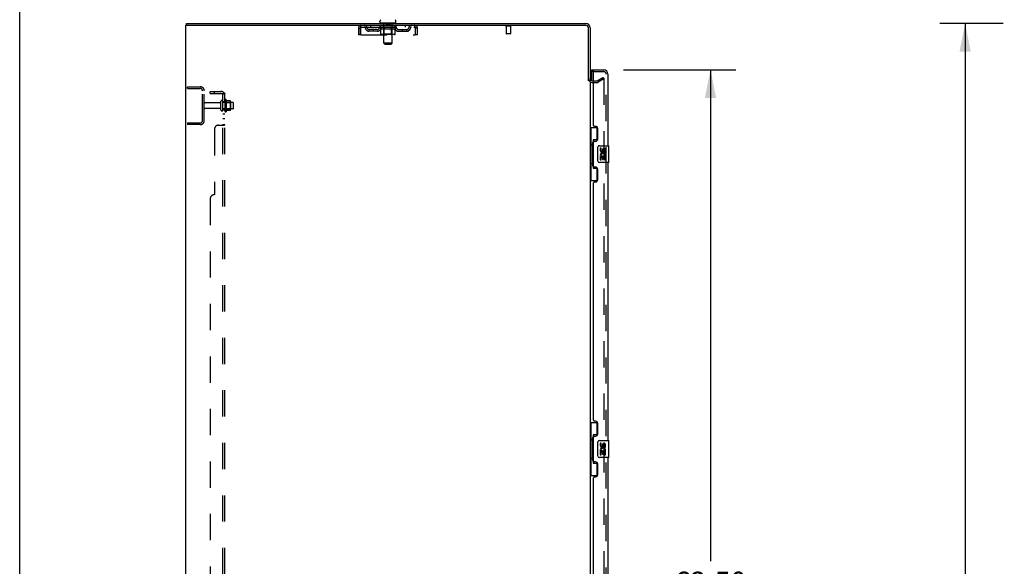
# Model space of a CAD drawing. Header units: inches. Extents: x 0 to 283, y 0 to 183.
# Tile 5 of 81: x 0 to 58, y 96 to 128. Entities that reach past the tile are written whole.
import ezdxf

# ---------------------------------------------------------------- set-up
doc = ezdxf.new("R2010")
doc.units = ezdxf.units.IN
doc.header["$LTSCALE"] = 15.583333
doc.header["$MEASUREMENT"] = 0
doc.linetypes.add('HIDDEN', pattern=[0.2, 0.1, -0.1])
doc.layers.get('0').update_dxf_attribs({"linetype": 'CONTINUOUS'})
for name, color, linetype in [('DEFAULT_2', 8, 'HIDDEN'), ('DIMENSIONS', 7, 'CONTINUOUS'), ('LEFTHAND_DOOR_ASSEMBLY', 7, 'CONTINUOUS'), ('RIGHTHAND_DOOR_ASSEMBLY', 7, 'CONTINUOUS'), ('SUBPANEL', 7, 'CONTINUOUS')]:
    doc.layers.add(name, color=color, linetype=linetype)
doc.styles.get("Standard").update_dxf_attribs({"font": 'arial.ttf'})
doc.dimstyles.new('DIMSTYLE_1', dxfattribs={"dimtxt": 1.25, "dimasz": 1.666667, "dimexe": 0.09, "dimexo": 0.07, "dimgap": 0.0375, "dimtad": 0, "dimtih": 1, "dimtoh": 1, "dimzin": 4, "dimdsep": 46, "dimtxsty": 'Standard', "dimblk": '_FILLED', "dimblk1": '_FILLED', "dimblk2": '_FILLED', "dimcen": 0.09, "dimadec": 3, "dimazin": 1, "dimtfac": 1, "dimtdec": 3, "dimtofl": 0, "dimtmove": 0, "dimatfit": 3, "dimldrblk": '_FILLED', "dimfxl": 0, "dimtolj": 1, "dimtzin": 4, "dimarcsym": 0})

# ---------------------------------------------------------------- blocks, each defined once
blk = doc.blocks.new('_FILLED')
at = {"color": 0, "linetype": 'ByBlock'}
blk.add_solid([(0, 0), (-1, 0.2), (-1, -0.2)], dxfattribs=at)
blk = doc.blocks.new('*D9')
at = {"layer": 'DIMENSIONS', "color": 2, "linetype": 'Continuous'}
for p, q in [((35.831, 125.006), (42.494, 125.006)), ((40.994, 125.006), (40.994, 95.849)), ((40.994, 62.506), (40.994, 91.474)), ((35.831, 62.506), (42.494, 62.506))]:
    blk.add_line(p, q, dxfattribs=at)
at = {"layer": 'DIMENSIONS', "color": 2, "linetype": 'Continuous', "xscale": 1.6666666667, "yscale": 1.6666666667, "zscale": 1.6666666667}
for p, rotation in [((40.994, 125.006), 90), ((40.994, 62.506), 270)]:
    blk.add_blockref('_FILLED', p, dxfattribs=dict(at, rotation=rotation))
at = {"layer": 'DIMENSIONS', "color": 2, "linetype": 'Continuous', "insert": (40.994, 95.224), "char_height": 1.25, "width": 6.39405, "attachment_point": 2, "line_spacing_factor": 0.9}
blk.add_mtext('62.50\\PDOORS', dxfattribs=at)
blk = doc.blocks.new('*D12')
at = {"layer": 'DIMENSIONS', "color": 2, "linetype": 'Continuous'}
for p, q in [((58.362, 127.756), (54.606, 127.756)), ((56.106, 127.756), (56.106, 95.006)), ((56.106, 59.756), (56.106, 92.506)), ((58.362, 59.756), (54.606, 59.756))]:
    blk.add_line(p, q, dxfattribs=at)
at = {"layer": 'DIMENSIONS', "color": 2, "linetype": 'Continuous', "xscale": 1.6666666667, "yscale": 1.6666666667, "zscale": 1.6666666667}
for p, rotation in [((56.106, 127.756), 90), ((56.106, 59.756), 270)]:
    blk.add_blockref('_FILLED', p, dxfattribs=dict(at, rotation=rotation))
at = {"layer": 'DIMENSIONS', "color": 2, "linetype": 'Continuous', "insert": (56.106, 94.381), "char_height": 1.25, "width": 4.36803, "attachment_point": 2, "line_spacing_factor": 0.9}
blk.add_mtext('68.00', dxfattribs=at)

msp = doc.modelspace()

# ---------------------------------------------------------------- linework, layer by layer
at = {"color": 7, "linetype": 'Continuous'}
for p, q in [((0, 0), (0, 183.333)), ((9.904, 127.652), (9.904, 127.756)), ((9.942, 127.652), (9.909, 127.652)), ((21.377, 127.846), (21.377, 127.884)), ((21.415, 127.786), (21.415, 127.756)), ((22.29, 127.786), (21.415, 127.786)), ((22.29, 127.786), (22.29, 127.756)), ((22.327, 127.846), (22.327, 127.884))]:
    msp.add_line(p, q, dxfattribs=at)
at = {"color": 3, "linetype": 'Continuous'}
for p, q in [((9.852, 59.86), (9.852, 127.652)), ((9.852, 127.652), (9.909, 127.652)), ((9.904, 127.756), (33.606, 127.756)), ((9.942, 127.652), (33.606, 127.652)), ((33.748, 124.349), (33.748, 127.51)), ((33.852, 127.51), (33.852, 124.36)), ((33.852, 124.308), (33.852, 63.204)), ((33.995, 124.36), (34.056, 124.36))]:
    msp.add_line(p, q, dxfattribs=at)
at = {"color": 7, "linetype": 'Continuous'}
for centre, radius, start, end in [((21.502, 127.884), 0.125, 126.74144, 180), ((22.202, 127.884), 0.125, 0, 53.25856), ((21.437, 127.846), 0.06, 180, 270), ((22.267, 127.846), 0.06, 270, 360)]:
    msp.add_arc(centre, radius, start, end, dxfattribs=at)
at = {"color": 3, "linetype": 'Continuous'}
for centre, radius, start, end in [((33.606, 127.51), 0.246, 0, 90), ((33.606, 127.51), 0.142, 0, 90), ((33.995, 124.503), 0.142, 180, 270)]:
    msp.add_arc(centre, radius, start, end, dxfattribs=at)
at = {"layer": 'DEFAULT_2', "color": 8, "linetype": 'HIDDEN'}
for p, q in [((20.102, 127.485), (20.102, 127.09)), ((20.102, 127.485), (20.206, 127.485)), ((20.206, 127.485), (20.206, 127.09)), ((20.236, 127.09), (20.236, 127.485)), ((20.269, 127.548), (20.269, 127.652)), ((20.269, 127.548), (23.435, 127.548)), ((20.738, 127.297), (20.738, 127.401)), ((21.221, 127.401), (20.738, 127.401)), ((20.821, 127.652), (20.821, 127.548)), ((20.988, 127.297), (20.988, 127.401)), ((21.346, 127.511), (21.346, 127.548)), ((21.426, 127.455), (21.346, 127.511)), ((22.359, 127.511), (21.346, 127.511)), ((21.354, 127.543), (21.354, 127.548)), ((21.361, 127.54), (21.361, 127.543)), ((21.361, 127.54), (22.344, 127.54)), ((21.368, 127.54), (21.368, 127.543)), ((21.369, 127.54), (21.369, 127.543)), ((21.377, 127.543), (21.377, 127.548)), ((21.39, 127.54), (21.39, 127.543)), ((21.391, 127.54), (21.391, 127.543)), ((21.414, 127.543), (21.414, 127.548)), ((21.415, 127.548), (21.415, 127.652)), ((21.426, 127.54), (21.426, 127.543)), ((21.426, 127.132), (21.426, 127.455)), ((21.426, 127.455), (21.437, 127.448)), ((21.428, 127.54), (21.428, 127.543)), ((21.591, 127.543), (21.43, 127.543)), ((21.448, 127.441), (21.437, 127.448)), ((21.459, 127.435), (21.448, 127.441)), ((21.469, 127.43), (21.458, 127.435)), ((21.465, 127.543), (21.465, 127.548)), ((21.466, 127.54), (21.466, 127.543)), ((21.466, 127.54), (21.466, 127.543)), ((21.469, 127.54), (21.469, 127.543)), ((21.48, 127.425), (21.469, 127.43)), ((21.474, 127.54), (21.474, 127.543)), ((21.474, 127.54), (21.474, 127.543)), ((21.477, 127.54), (21.477, 127.543)), ((21.48, 127.54), (21.48, 127.544)), ((21.491, 127.422), (21.48, 127.425)), ((21.483, 127.54), (21.483, 127.543)), ((21.574, 127.422), (21.491, 127.422)), ((21.495, 127.54), (21.495, 127.543)), ((21.509, 127.54), (21.509, 127.543)), ((21.51, 127.54), (21.51, 127.545)), ((21.526, 127.54), (21.526, 127.543)), ((21.527, 127.543), (21.527, 127.548)), ((21.535, 127.54), (21.535, 127.543)), ((21.538, 127.54), (21.538, 127.543)), ((21.545, 127.54), (21.545, 127.543)), ((21.554, 127.54), (21.554, 127.546)), ((21.567, 127.54), (21.567, 127.543)), ((21.569, 127.54), (21.569, 127.543)), ((21.574, 127.422), (21.585, 127.426)), ((21.595, 127.43), (21.584, 127.425)), ((21.591, 127.54), (21.591, 127.543)), ((21.595, 127.786), (21.595, 127.756)), ((21.645, 127.543), (21.595, 127.543)), ((21.606, 127.435), (21.595, 127.43)), ((21.599, 127.543), (21.599, 127.548)), ((21.602, 127.134), (21.602, 127.508)), ((21.603, 126.596), (21.603, 127.756)), ((21.605, 127.54), (21.605, 127.543)), ((21.617, 127.441), (21.606, 127.435)), ((21.608, 127.54), (21.608, 127.543)), ((21.613, 127.54), (21.613, 127.547)), ((21.617, 127.54), (21.617, 127.543)), ((21.628, 127.448), (21.617, 127.441)), ((21.625, 127.54), (21.625, 127.543)), ((21.639, 127.456), (21.628, 127.448)), ((21.639, 127.132), (21.639, 127.456)), ((21.639, 127.456), (21.662, 127.448)), ((21.645, 127.54), (21.645, 127.543)), ((21.704, 127.543), (21.657, 127.543)), ((21.685, 127.441), (21.662, 127.448)), ((21.673, 127.54), (21.673, 127.543)), ((21.679, 127.543), (21.679, 127.548)), ((21.682, 127.54), (21.682, 127.543)), ((21.684, 127.54), (21.684, 127.548)), ((21.707, 127.435), (21.685, 127.441)), ((21.686, 127.54), (21.686, 127.543)), ((21.692, 127.54), (21.692, 127.543)), ((21.704, 127.54), (21.704, 127.543)), ((21.729, 127.43), (21.707, 127.435)), ((21.769, 127.543), (21.725, 127.543)), ((21.751, 127.425), (21.729, 127.43)), ((21.736, 127.54), (21.736, 127.543)), ((21.747, 127.776), (21.747, 127.696)), ((21.773, 127.422), (21.751, 127.425)), ((21.947, 127.686), (21.757, 127.686)), ((21.761, 127.543), (21.852, 127.548)), ((21.764, 127.543), (21.764, 127.548)), ((21.765, 127.548), (21.764, 127.548)), ((21.765, 127.543), (21.765, 127.548)), ((21.765, 127.54), (21.765, 127.543)), ((21.768, 127.54), (21.768, 127.543)), ((21.769, 127.54), (21.769, 127.543)), ((21.769, 127.54), (21.769, 127.543)), ((21.931, 127.422), (21.773, 127.422)), ((21.836, 127.543), (21.797, 127.543)), ((21.802, 127.54), (21.802, 127.543)), ((21.836, 127.54), (21.836, 127.543)), ((21.85, 127.543), (21.85, 127.543)), ((21.85, 127.54), (21.85, 127.543)), ((21.85, 127.54), (21.85, 127.543)), ((21.852, 127.543), (21.852, 127.548)), ((21.852, 127.548), (21.944, 127.543)), ((21.854, 127.54), (21.854, 127.543)), ((21.854, 127.543), (21.855, 127.543)), ((21.855, 127.54), (21.855, 127.543)), ((21.869, 127.54), (21.869, 127.543)), ((21.869, 127.543), (21.908, 127.543)), ((21.903, 127.54), (21.903, 127.543)), ((21.931, 127.422), (21.954, 127.425)), ((21.936, 127.54), (21.936, 127.543)), ((21.936, 127.54), (21.936, 127.543)), ((21.936, 127.543), (21.979, 127.543)), ((21.937, 127.54), (21.937, 127.543)), ((21.94, 127.543), (21.94, 127.548)), ((21.94, 127.543), (21.94, 127.548)), ((21.94, 127.548), (21.94, 127.548)), ((21.94, 127.54), (21.94, 127.543)), ((21.976, 127.43), (21.954, 127.425)), ((21.957, 127.776), (21.957, 127.696)), ((21.969, 127.54), (21.969, 127.543)), ((21.999, 127.435), (21.976, 127.43)), ((22.021, 127.442), (21.998, 127.435)), ((22, 127.54), (22, 127.543)), ((22, 127.543), (22.048, 127.543)), ((22.012, 127.54), (22.012, 127.543)), ((22.018, 127.54), (22.018, 127.543)), ((22.021, 127.54), (22.021, 127.548)), ((22.044, 127.449), (22.021, 127.441)), ((22.023, 127.54), (22.023, 127.543)), ((22.025, 127.543), (22.025, 127.548)), ((22.031, 127.54), (22.031, 127.543)), ((22.067, 127.456), (22.044, 127.449)), ((22.06, 127.54), (22.06, 127.543)), ((22.06, 127.543), (22.11, 127.543)), ((22.067, 127.132), (22.067, 127.456)), ((22.067, 127.456), (22.079, 127.448)), ((22.079, 127.54), (22.079, 127.543)), ((22.091, 127.441), (22.079, 127.449)), ((22.088, 127.54), (22.088, 127.543)), ((22.091, 127.54), (22.091, 127.547)), ((22.102, 127.435), (22.091, 127.441)), ((22.096, 127.54), (22.096, 127.543)), ((22.1, 127.54), (22.1, 127.543)), ((22.101, 126.596), (22.101, 127.756)), ((22.102, 127.134), (22.102, 127.508)), ((22.114, 127.43), (22.102, 127.435)), ((22.105, 127.543), (22.105, 127.548)), ((22.11, 127.786), (22.11, 127.756)), ((22.114, 127.54), (22.114, 127.543)), ((22.114, 127.543), (22.359, 127.543)), ((22.125, 127.425), (22.114, 127.43)), ((22.136, 127.422), (22.125, 127.425)), ((22.135, 127.54), (22.135, 127.543)), ((22.211, 127.422), (22.136, 127.422)), ((22.138, 127.54), (22.138, 127.543)), ((22.15, 127.54), (22.15, 127.546)), ((22.159, 127.54), (22.159, 127.543)), ((22.167, 127.54), (22.167, 127.543)), ((22.17, 127.54), (22.17, 127.543)), ((22.178, 127.543), (22.178, 127.548)), ((22.179, 127.54), (22.179, 127.543)), ((22.195, 127.54), (22.195, 127.545)), ((22.196, 127.54), (22.196, 127.543)), ((22.21, 127.54), (22.21, 127.543)), ((22.211, 127.422), (22.223, 127.425)), ((22.221, 127.54), (22.221, 127.543)), ((22.234, 127.43), (22.223, 127.425)), ((22.225, 127.54), (22.225, 127.544)), ((22.228, 127.54), (22.228, 127.543)), ((22.23, 127.54), (22.23, 127.543)), ((22.23, 127.54), (22.23, 127.543)), ((22.246, 127.435), (22.234, 127.43)), ((22.236, 127.54), (22.236, 127.543)), ((22.238, 127.54), (22.238, 127.543)), ((22.239, 127.54), (22.239, 127.543)), ((22.24, 127.543), (22.24, 127.548)), ((22.258, 127.442), (22.246, 127.435)), ((22.269, 127.449), (22.257, 127.442)), ((22.262, 127.545), (22.358, 127.546)), ((22.262, 127.543), (22.262, 127.545)), ((22.281, 127.457), (22.269, 127.449)), ((22.277, 127.54), (22.277, 127.543)), ((22.279, 127.54), (22.279, 127.543)), ((22.281, 127.457), (22.359, 127.511)), ((22.281, 127.132), (22.281, 127.457)), ((22.29, 127.548), (22.29, 127.652)), ((22.291, 127.543), (22.291, 127.548)), ((22.314, 127.54), (22.314, 127.543)), ((22.315, 127.54), (22.315, 127.543)), ((22.328, 127.543), (22.328, 127.548)), ((22.336, 127.54), (22.336, 127.543)), ((22.337, 127.54), (22.337, 127.543)), ((22.344, 127.54), (22.344, 127.543)), ((22.351, 127.543), (22.351, 127.548)), ((22.358, 127.543), (22.358, 127.546)), ((22.359, 127.511), (22.359, 127.543)), ((22.484, 127.401), (22.967, 127.401)), ((22.717, 127.297), (22.717, 127.401)), ((22.884, 127.652), (22.884, 127.548)), ((22.967, 127.297), (22.967, 127.401)), ((23.435, 127.652), (23.435, 127.548)), ((23.464, 127.499), (23.468, 127.485)), ((23.468, 127.485), (23.468, 127.09)), ((23.498, 127.09), (23.498, 127.485)), ((23.602, 127.485), (23.498, 127.485)), ((23.602, 127.09), (23.602, 127.485)), ((29.14, 127.609), (28.856, 127.609)), ((28.874, 127.609), (28.874, 127.162)), ((29.122, 127.609), (29.122, 127.162)), ((20.206, 127.09), (20.102, 127.09)), ((20.236, 127.09), (23.468, 127.09)), ((21.221, 127.297), (20.738, 127.297)), ((22.247, 127.102), (21.46, 127.102)), ((21.602, 127.134), (21.571, 127.102)), ((22.102, 127.134), (21.602, 127.134)), ((21.642, 127.116), (21.641, 127.119)), ((21.643, 127.113), (21.642, 127.116)), ((21.648, 127.105), (21.647, 127.107)), ((21.652, 127.103), (21.65, 127.104)), ((21.654, 127.102), (21.652, 127.103)), ((21.657, 127.102), (21.654, 127.102)), ((22.102, 127.134), (22.134, 127.102)), ((22.484, 127.297), (22.967, 127.297)), ((23.602, 127.09), (23.498, 127.09)), ((29.112, 127.152), (28.884, 127.152)), ((21.663, 126.536), (21.603, 126.596)), ((22.101, 126.596), (21.603, 126.596)), ((21.663, 126.536), (22.041, 126.536)), ((22.041, 126.536), (22.101, 126.596)), ((34.273, 124.365), (34.613, 124.561)), ((34.665, 124.471), (34.325, 124.275)), ((34.613, 124.561), (34.665, 124.471)), ((34.665, 124.491), (34.665, 63.022)), ((9.956, 123.902), (9.956, 124.006)), ((9.956, 124.006), (10.71, 124.006)), ((9.956, 123.902), (10.71, 123.902)), ((33.995, 124.256), (34.257, 124.256)), ((34.056, 124.36), (34.257, 124.36)), ((10.852, 122.003), (10.852, 123.76)), ((10.956, 122.003), (10.956, 123.76)), ((11.884, 123.046), (10.986, 123.046)), ((11.884, 122.716), (10.986, 122.716)), ((11.946, 122.624), (11.946, 123.139)), ((12.056, 122.624), (12.056, 123.139)), ((12.651, 123.069), (12.056, 123.069)), ((12.181, 123.215), (12.181, 122.547)), ((12.201, 123.065), (12.181, 123.085)), ((12.201, 123.065), (12.201, 122.698)), ((12.201, 123.065), (12.497, 123.065)), ((12.251, 123.237), (12.251, 122.525)), ((12.507, 123.159), (12.279, 123.159)), ((12.497, 123.065), (12.517, 123.085)), ((12.497, 123.065), (12.497, 122.698)), ((12.517, 123.137), (12.517, 122.626)), ((12.681, 122.724), (12.681, 123.039)), ((12.651, 122.694), (12.056, 122.694)), ((12.201, 122.698), (12.181, 122.678)), ((12.201, 122.698), (12.497, 122.698)), ((12.507, 122.604), (12.279, 122.604)), ((12.497, 122.698), (12.517, 122.678)), ((9.956, 121.86), (9.956, 121.756)), ((9.956, 121.86), (10.71, 121.86)), ((10.71, 121.756), (9.956, 121.756))]:
    msp.add_line(p, q, dxfattribs=at)
for points in [[(20.236, 127.485), (20.239, 127.504), (20.241, 127.522), (20.243, 127.54), (20.246, 127.558), (20.248, 127.574), (20.25, 127.589), (20.253, 127.603), (20.255, 127.616), (20.258, 127.627), (20.26, 127.636), (20.262, 127.643), (20.265, 127.648), (20.267, 127.651), (20.269, 127.652)], [(20.236, 127.485), (20.241, 127.499), (20.243, 127.506), (20.246, 127.513), (20.248, 127.519), (20.25, 127.525), (20.253, 127.53), (20.255, 127.535), (20.258, 127.539), (20.26, 127.542), (20.262, 127.545), (20.265, 127.547), (20.267, 127.548), (20.269, 127.548)], [(23.435, 127.652), (23.438, 127.651), (23.44, 127.648), (23.442, 127.643), (23.445, 127.636), (23.447, 127.627), (23.449, 127.616), (23.452, 127.603), (23.454, 127.589), (23.457, 127.574), (23.459, 127.558), (23.461, 127.54), (23.464, 127.522), (23.466, 127.504), (23.468, 127.485)], [(23.435, 127.548), (23.438, 127.548), (23.44, 127.547), (23.442, 127.545), (23.445, 127.542), (23.447, 127.539), (23.449, 127.535), (23.452, 127.53), (23.454, 127.525), (23.457, 127.519), (23.459, 127.513), (23.461, 127.506), (23.464, 127.499)], [(21.46, 127.102), (21.456, 127.102), (21.452, 127.103), (21.448, 127.104), (21.444, 127.105), (21.44, 127.107), (21.437, 127.11), (21.433, 127.113), (21.431, 127.116), (21.429, 127.119), (21.427, 127.123), (21.426, 127.127), (21.426, 127.132)], [(21.64, 127.123), (21.64, 127.127), (21.639, 127.132)], [(21.641, 127.119), (21.64, 127.123), (21.64, 127.127), (21.639, 127.132)], [(21.65, 127.104), (21.648, 127.105), (21.647, 127.107), (21.645, 127.11), (21.643, 127.113)], [(22.05, 127.102), (22.052, 127.102), (22.054, 127.103), (22.056, 127.104), (22.058, 127.105), (22.06, 127.107), (22.062, 127.11), (22.063, 127.113), (22.065, 127.116), (22.066, 127.119), (22.067, 127.123), (22.067, 127.127), (22.067, 127.132)], [(22.247, 127.102), (22.251, 127.102), (22.255, 127.103), (22.259, 127.104), (22.263, 127.105), (22.267, 127.107), (22.27, 127.11), (22.273, 127.113), (22.276, 127.116), (22.278, 127.119), (22.28, 127.123), (22.281, 127.127), (22.281, 127.132)], [(34.648, 124.511), (34.647, 124.511), (34.645, 124.511), (34.643, 124.51), (34.642, 124.51), (34.64, 124.509)], [(34.651, 124.51), (34.649, 124.511), (34.648, 124.511)], [(34.651, 124.51), (34.653, 124.51), (34.655, 124.509), (34.657, 124.508), (34.658, 124.506), (34.66, 124.505), (34.661, 124.503), (34.662, 124.501), (34.663, 124.499), (34.664, 124.497), (34.664, 124.495), (34.665, 124.493), (34.665, 124.491)]]:
    msp.add_lwpolyline(points, dxfattribs=at)
for centre, radius, start, end in [((20.269, 127.485), 0.167, 90, 180), ((20.269, 127.485), 0.063, 90, 180), ((20.449, 127.485), 0.167, 8.07163, 90), ((20.449, 127.486), 0.0625, 7.98631, 90), ((20.738, 127.526), 0.229, 187.98631, 270), ((20.738, 127.526), 0.125, 188.07163, 270), ((21.221, 127.526), 0.125, 270, 351.92837), ((21.221, 127.526), 0.229, 270, 352.01369), ((21.51, 127.485), 0.167, 90, 171.92837), ((21.509, 127.486), 0.0625, 90, 172.01369), ((21.571, 127.508), 0.0318, 0, 89.99999), ((21.573, 127.756), 0.03, 0, 90), ((21.737, 127.776), 0.01, 0, 90), ((21.757, 127.696), 0.01, 180, 270), ((21.947, 127.696), 0.01, 270, 360), ((21.967, 127.776), 0.01, 90, 180), ((22.131, 127.756), 0.03, 90, 180), ((22.134, 127.508), 0.0318, 90.00001, 180), ((22.195, 127.485), 0.167, 8.07163, 90), ((22.195, 127.486), 0.0625, 7.98631, 90), ((22.484, 127.526), 0.229, 187.98631, 270), ((22.484, 127.526), 0.125, 188.07163, 270), ((22.967, 127.526), 0.125, 270, 351.92837), ((22.967, 127.526), 0.229, 270, 352.01369), ((23.256, 127.485), 0.167, 90, 171.92837), ((23.256, 127.486), 0.0625, 90, 172.01369), ((23.435, 127.485), 0.167, 0, 90), ((23.435, 127.485), 0.063, 0, 90), ((28.856, 127.631), 0.0215, 90, 270), ((29.14, 127.631), 0.0215, 270, 90), ((28.884, 127.162), 0.01, 180, 270), ((29.112, 127.162), 0.01, 270, 360), ((33.995, 124.503), 0.246, 180, 270), ((10.71, 123.76), 0.246, 0, 90), ((10.71, 123.76), 0.142, 0, 90), ((34.257, 124.393), 0.033, 270, 300), ((34.257, 124.393), 0.137, 270, 300), ((10.986, 123.016), 0.03, 90, 180), ((10.986, 122.746), 0.03, 180, 270), ((11.884, 123.109), 0.0625, 270, 360), ((11.884, 122.654), 0.0625, 0, 90), ((12.001, 123.139), 0.055, 360, 180), ((12.22, 123.215), 0.0384, 34.44966, 180), ((11.651, 122.881), 0.698, 23.96793, 30.66313), ((12.298, 123.169), 0.01, 203.96793, 270), ((12.507, 123.149), 0.01, 5.19383, 90), ((12.376, 123.137), 0.141, 0, 5.20805), ((12.651, 123.039), 0.03, 359.99999, 90), ((12.651, 122.724), 0.03, 270, 0.00001), ((12.001, 122.624), 0.055, 180, 0), ((12.22, 122.547), 0.0384, 180, 325.55034), ((11.651, 122.881), 0.698, 329.33687, 336.03207), ((12.298, 122.594), 0.01, 90, 156.03207), ((12.507, 122.614), 0.01, 270, 354.80617), ((12.376, 122.626), 0.141, 354.79195, 360), ((10.71, 122.003), 0.246, 270, 360), ((10.71, 122.003), 0.142, 270, 360)]:
    msp.add_arc(centre, radius, start, end, dxfattribs=at)
for centre, major_axis, ratio, start_param, end_param in [((21.852, 127.548), (0.506, 0.005), 0.05963, 2.96643, 3.140963), ((21.33, 127.539), (0.158, 0), 0.060556, 0.430652, 1.470503), ((21.852, 127.548), (0.506, 0), 0.060556, -3.141593, -2.96706), ((21.33, 127.533), (0.158, 0.002), 0.05963, 1.376596, 1.469874), ((21.852, 127.548), (0.506, 0.011), 0.05688, 2.791345, 2.965878), ((21.366, 127.539), (0.158, -0.002), 0.05963, 0.605815, 1.645666), ((21.311, 127.539), (0.158, 0.002), 0.05963, 0.25549, 1.295341), ((21.852, 127.548), (0.506, -0.005), 0.05963, -2.96643, -2.791898), ((21.366, 127.533), (0.158, 0), 0.060556, 1.551758, 1.645036), ((21.311, 127.533), (0.158, 0.003), 0.05688, 1.20151, 1.294789), ((21.367, 127.535), (0.131, 0.001), 0.05963, 1.065228, 1.614276), ((21.351, 127.535), (0.131, 0.003), 0.05688, 0.890143, 1.43919), ((21.397, 127.535), (0.131, 0), 0.060556, 1.240391, 1.789438), ((21.852, 127.548), (0.506, 0.015), 0.052395, 2.616403, 2.790936), ((21.416, 127.539), (0.158, -0.003), 0.05688, 0.7809, 1.820751), ((21.308, 127.539), (0.158, 0.003), 0.05688, 0.080405, 1.120256), ((21.852, 127.548), (0.506, -0.011), 0.05688, -2.791345, -2.616812), ((21.416, 127.533), (0.158, -0.002), 0.05963, 1.72692, 1.820198), ((21.308, 127.533), (0.158, 0.005), 0.052395, 1.026568, 1.119847), ((21.35, 127.535), (0.131, 0.004), 0.052395, 0.715201, 1.264248), ((21.441, 127.535), (0.131, -0.001), 0.05963, 1.415553, 1.9646), ((21.852, 127.548), (0.506, 0.02), 0.046319, 2.441654, 2.616187), ((21.479, 127.539), (0.158, -0.005), 0.052395, 0.955842, 1.995693), ((21.321, 127.539), (0.158, 0.005), 0.052395, -0.094537, 0.945314), ((21.852, 127.548), (0.506, -0.015), 0.052395, -2.616403, -2.44187), ((21.479, 127.533), (0.158, -0.003), 0.05688, 1.902006, 1.995284), ((21.321, 127.533), (0.158, 0.006), 0.046319, 0.851819, 0.945098), ((21.365, 127.535), (0.131, 0.005), 0.046319, 0.540452, 1.089499), ((21.498, 127.535), (0.131, -0.003), 0.05688, 1.590638, 2.139686), ((21.852, 127.548), (0.506, 0.024), 0.038841, 2.267123, 2.441656), ((21.554, 127.539), (0.158, -0.006), 0.046319, 1.130591, 2.170442), ((21.351, 127.539), (0.158, 0.006), 0.046319, -0.269286, 0.770565), ((21.852, 127.548), (0.506, -0.02), 0.046319, -2.441654, -2.267121), ((21.554, 127.533), (0.158, -0.005), 0.052395, 2.076947, 2.170226), ((21.351, 127.533), (0.158, 0.007), 0.038841, 0.677289, 0.770567), ((21.394, 127.535), (0.131, 0.006), 0.038841, 0.365921, 0.914969), ((21.566, 127.535), (0.131, -0.004), 0.052395, 1.76558, 2.314627), ((21.852, 127.548), (0.506, 0.027), 0.030195, 2.09281, 2.267343), ((21.637, 127.539), (0.158, -0.007), 0.038841, 1.305122, 2.344973), ((21.396, 127.539), (0.158, 0.007), 0.038841, -0.443817, 0.596034), ((21.852, 127.548), (0.506, -0.024), 0.038841, -2.267123, -2.092591), ((21.637, 127.533), (0.158, -0.006), 0.046319, 2.251696, 2.344975), ((21.396, 127.533), (0.158, 0.008), 0.030195, 0.502975, 0.596254), ((21.438, 127.535), (0.131, 0.007), 0.030195, 0.191608, 0.740655), ((21.642, 127.535), (0.131, -0.005), 0.046319, 1.940329, 2.489376), ((21.455, 127.539), (0.158, 0.008), 0.030195, -0.61813, 0.421721), ((21.728, 127.539), (0.158, -0.008), 0.030195, 1.479435, 2.519286), ((21.852, 127.548), (0.506, 0.029), 0.020645, 1.918687, 2.09322), ((21.852, 127.548), (0.506, -0.027), 0.030195, -2.09281, -1.918277), ((21.728, 127.533), (0.158, -0.007), 0.038841, 2.426227, 2.519505), ((21.455, 127.533), (0.158, 0.009), 0.020645, 0.328852, 0.422131), ((21.494, 127.535), (0.131, 0.007), 0.020645, 0.017485, 0.566532), ((21.725, 127.535), (0.131, -0.006), 0.038841, 2.11486, 2.663907), ((21.526, 127.539), (0.158, 0.009), 0.020645, -0.792253, 0.247598), ((21.822, 127.539), (0.158, -0.009), 0.020645, 1.653558, 2.693409), ((21.852, 127.548), (0.506, 0.03), 0.010478, 1.744704, 1.919237), ((21.852, 127.548), (0.506, -0.029), 0.020645, -1.918687, -1.744154), ((21.822, 127.533), (0.158, -0.008), 0.030195, 2.60054, 2.693819), ((21.526, 127.533), (0.158, 0.009), 0.010478, 0.154869, 0.248148), ((21.561, 127.535), (0.131, 0.008), 0.010478, 6.126688, 6.675735), ((21.812, 127.535), (0.131, -0.007), 0.030195, 2.289173, 2.83822), ((21.606, 127.539), (0.158, 0.009), 0.010478, -0.966236, -0.000846), ((21.917, 127.539), (0.158, -0.009), 0.010478, 1.827541, 2.867392), ((21.852, 127.548), (0.506, -0.03), 0.010478, -1.744704, -1.570171), ((21.917, 127.533), (0.158, -0.009), 0.020645, 2.774664, 2.867942), ((21.899, 127.535), (0.131, -0.007), 0.020645, 2.463296, 3.012344), ((21.788, 127.539), (0.158, 0.009), 0.010478, 0.274201, 1.314052), ((21.719, 127.535), (0.131, 0.008), 0.010478, -0.000483, 0.504314), ((21.695, 127.533), (0.158, 0.009), 0.010478, 0.099668, 0.192946), ((21.852, 127.548), (0.506, 0.03), 0.010478, -1.571421, -1.396888), ((22.01, 127.533), (0.158, -0.009), 0.010478, 2.948646, 3.041925), ((21.986, 127.535), (0.131, -0.008), 0.010478, 2.637279, 3.142076), ((21.883, 127.539), (0.158, 0.009), 0.020645, 0.448184, 1.488034), ((21.805, 127.535), (0.131, 0.007), 0.020645, 0.129249, 0.678296), ((21.788, 127.533), (0.158, 0.009), 0.020645, 0.273651, 0.366929), ((22.098, 127.539), (0.158, -0.009), 0.010478, -3.140747, -2.175357), ((21.852, 127.548), (0.506, 0.029), 0.020645, -1.397439, -1.222906), ((21.852, 127.548), (0.506, -0.03), 0.010478, 1.222355, 1.396888), ((21.977, 127.539), (0.158, 0.008), 0.030195, 0.622307, 1.662158), ((21.893, 127.535), (0.131, 0.007), 0.030195, 0.303372, 0.852419), ((22.144, 127.535), (0.131, -0.008), 0.010478, 2.749043, 3.29809), ((22.179, 127.539), (0.158, -0.009), 0.020645, 2.893995, 3.933846), ((21.883, 127.533), (0.158, 0.008), 0.030195, 0.447774, 0.541052), ((22.179, 127.533), (0.158, -0.009), 0.010478, 2.893445, 2.986723), ((21.852, 127.548), (0.506, 0.027), 0.030195, -1.223315, -1.048783), ((21.852, 127.548), (0.506, -0.029), 0.020645, 1.048373, 1.222906), ((22.067, 127.539), (0.158, 0.007), 0.038841, 0.79662, 1.836471), ((21.98, 127.535), (0.131, 0.006), 0.038841, 0.477686, 1.026733), ((22.211, 127.535), (0.131, -0.007), 0.020645, 2.57506, 3.124108), ((22.25, 127.539), (0.158, -0.008), 0.030195, 2.719872, 3.759723), ((22.151, 127.539), (0.158, 0.006), 0.046319, 0.971151, 2.011002), ((21.977, 127.533), (0.158, 0.007), 0.038841, 0.622087, 0.715366), ((22.25, 127.533), (0.158, -0.009), 0.020645, 2.719462, 2.812741), ((21.852, 127.548), (0.506, 0.024), 0.038841, -1.049002, -0.874469), ((21.852, 127.548), (0.506, -0.027), 0.030195, 0.87425, 1.048783), ((22.062, 127.535), (0.131, 0.005), 0.046319, 0.652216, 1.201263), ((22.226, 127.539), (0.158, 0.005), 0.052395, 1.1459, 2.185751), ((22.267, 127.535), (0.131, -0.007), 0.030195, 2.400937, 2.949985), ((22.309, 127.539), (0.158, -0.007), 0.038841, 2.545558, 3.585409), ((22.139, 127.535), (0.131, 0.004), 0.052395, 0.826965, 1.376012), ((22.067, 127.533), (0.158, 0.006), 0.046319, 0.796618, 0.889896), ((22.309, 127.533), (0.158, -0.008), 0.030195, 2.545339, 2.638617), ((22.289, 127.539), (0.158, 0.003), 0.05688, 1.320842, 2.360692), ((21.852, 127.548), (0.506, 0.02), 0.046319, -0.874471, -0.699939), ((21.852, 127.548), (0.506, -0.024), 0.038841, 0.699936, 0.874469), ((22.354, 127.539), (0.158, -0.006), 0.046319, 2.371028, 3.410879), ((22.31, 127.535), (0.131, -0.006), 0.038841, 2.226624, 2.775671), ((22.339, 127.539), (0.158, 0.002), 0.05963, 1.495927, 2.535778), ((22.206, 127.535), (0.131, 0.003), 0.05688, 1.001907, 1.550954), ((22.383, 127.539), (0.158, -0.005), 0.052395, 2.196279, 3.23613), ((22.34, 127.535), (0.131, -0.005), 0.046319, 2.052093, 2.601141), ((22.151, 127.533), (0.158, 0.005), 0.052395, 0.971367, 1.064645), ((22.374, 127.539), (0.158, 0), 0.060556, 2.364024, 2.71094), ((22.354, 127.533), (0.158, -0.007), 0.038841, 2.371026, 2.464304), ((22.397, 127.539), (0.158, -0.003), 0.05688, 2.021337, 3.061188), ((21.852, 127.548), (0.506, 0.015), 0.052395, -0.699723, -0.52519), ((21.852, 127.548), (0.506, -0.02), 0.046319, 0.525406, 0.699939), ((22.394, 127.539), (0.158, -0.002), 0.05963, 1.846251, 2.886102), ((22.263, 127.535), (0.131, 0.001), 0.05963, 1.176993, 1.72604), ((22.354, 127.535), (0.131, -0.004), 0.052395, 1.877344, 2.426392), ((22.308, 127.535), (0.131, 0), 0.060556, 1.352155, 1.901202), ((22.354, 127.535), (0.131, -0.003), 0.05688, 1.702402, 2.25145), ((22.338, 127.535), (0.131, -0.001), 0.05963, 1.527317, 2.076364), ((22.226, 127.533), (0.158, 0.003), 0.05688, 1.146309, 1.239587), ((22.383, 127.533), (0.158, -0.006), 0.046319, 2.196495, 2.289773), ((21.852, 127.548), (0.506, 0.011), 0.05688, -0.524781, -0.350248), ((21.852, 127.548), (0.506, -0.015), 0.052395, 0.350657, 0.52519), ((22.374, 127.533), (0.158, -0.002), 0.05963, 1.764997, 1.971333), ((22.289, 127.533), (0.158, 0.002), 0.05963, 1.321394, 1.414673), ((22.397, 127.533), (0.158, -0.005), 0.052395, 2.021746, 2.115024), ((21.852, 127.548), (0.506, 0.005), 0.05963, -0.349695, -0.175162), ((21.852, 127.548), (0.506, -0.011), 0.05688, 0.175715, 0.350248), ((22.339, 127.533), (0.158, 0), 0.060556, 1.496556, 1.589835), ((22.394, 127.533), (0.158, -0.003), 0.05688, 1.846804, 1.940083), ((21.852, 127.548), (0.506, -0.005), 0.05963, 6.27665, 6.458348), ((21.852, 127.548), (0.506, 0), 0.060556, -0.174533, -0.058352)]:
    msp.add_ellipse(centre, major_axis=major_axis, ratio=ratio, start_param=start_param, end_param=end_param, dxfattribs=at)
at = {"layer": 'LEFTHAND_DOOR_ASSEMBLY', "color": 7, "linetype": 'Continuous'}
for p, q in [((33.931, 124.902), (33.931, 125.006)), ((34.076, 124.902), (33.931, 124.902)), ((33.931, 124.882), (33.931, 124.375)), ((33.852, 121.581), (34.293, 121.581)), ((33.891, 121.581), (33.891, 120.556)), ((34.256, 121.581), (34.256, 120.801)), ((33.87, 120.556), (33.87, 119.456)), ((33.87, 120.556), (33.992, 120.556)), ((33.992, 120.587), (33.992, 120.607)), ((33.992, 119.456), (33.992, 120.556)), ((34.029, 120.846), (34.029, 119.166)), ((34.256, 120.846), (34.029, 120.846)), ((34.315, 119.606), (34.315, 120.406)), ((34.415, 120.506), (34.955, 120.506)), ((34.97, 119.521), (34.97, 120.491)), ((34.453, 120.352), (34.453, 120.216)), ((34.516, 120.352), (34.453, 120.352)), ((34.453, 119.891), (34.453, 119.66)), ((34.471, 119.891), (34.453, 119.891)), ((34.506, 119.891), (34.533, 119.91)), ((34.506, 119.891), (34.767, 119.891)), ((34.516, 120.216), (34.516, 120.352)), ((34.516, 119.66), (34.516, 119.828)), ((34.516, 119.828), (34.581, 119.828)), ((34.581, 120.278), (34.581, 120.209)), ((34.581, 119.828), (34.581, 119.692)), ((34.642, 120.216), (34.642, 120.258)), ((34.642, 119.692), (34.642, 119.828)), ((34.642, 119.828), (34.704, 119.828)), ((34.697, 119.927), (34.754, 119.902)), ((34.704, 120.258), (34.704, 120.121)), ((34.704, 120.121), (34.767, 120.121)), ((34.704, 119.828), (34.704, 119.66)), ((34.767, 120.121), (34.767, 120.258)), ((34.767, 119.66), (34.767, 119.891)), ((33.87, 119.456), (33.992, 119.456)), ((33.891, 119.456), (33.891, 118.431)), ((33.992, 119.406), (33.992, 119.426)), ((34.256, 119.211), (34.256, 118.431)), ((34.955, 119.506), (34.415, 119.506)), ((34.453, 119.66), (34.516, 119.66)), ((34.581, 119.692), (34.642, 119.692)), ((34.704, 119.66), (34.767, 119.66)), ((34.029, 119.166), (34.256, 119.166)), ((33.852, 118.431), (34.293, 118.431)), ((33.852, 104.081), (34.293, 104.081)), ((33.891, 104.081), (33.891, 103.056)), ((34.256, 104.081), (34.256, 103.301)), ((33.87, 103.056), (33.87, 101.956)), ((33.87, 103.056), (33.992, 103.056)), ((33.992, 103.087), (33.992, 103.107)), ((33.992, 101.956), (33.992, 103.056)), ((34.029, 103.346), (34.029, 101.666)), ((34.256, 103.346), (34.029, 103.346)), ((34.315, 102.106), (34.315, 102.906)), ((34.415, 103.006), (34.955, 103.006)), ((34.516, 102.852), (34.453, 102.852)), ((34.453, 102.852), (34.453, 102.716)), ((34.516, 102.716), (34.516, 102.852)), ((34.97, 102.021), (34.97, 102.991)), ((34.471, 102.391), (34.453, 102.391)), ((34.453, 102.391), (34.453, 102.16)), ((34.506, 102.391), (34.533, 102.41)), ((34.506, 102.391), (34.767, 102.391)), ((34.516, 102.328), (34.581, 102.328)), ((34.516, 102.16), (34.516, 102.328)), ((34.581, 102.778), (34.581, 102.709)), ((34.581, 102.328), (34.581, 102.192)), ((34.642, 102.716), (34.642, 102.758)), ((34.642, 102.328), (34.704, 102.328)), ((34.642, 102.192), (34.642, 102.328)), ((34.697, 102.427), (34.754, 102.402)), ((34.704, 102.758), (34.704, 102.621)), ((34.704, 102.621), (34.767, 102.621)), ((34.704, 102.328), (34.704, 102.16)), ((34.767, 102.621), (34.767, 102.758)), ((34.767, 102.16), (34.767, 102.391)), ((33.87, 101.956), (33.992, 101.956)), ((33.891, 101.956), (33.891, 100.931)), ((33.992, 101.906), (33.992, 101.926)), ((34.256, 101.711), (34.256, 100.931)), ((34.955, 102.006), (34.415, 102.006)), ((34.453, 102.16), (34.516, 102.16)), ((34.581, 102.192), (34.642, 102.192)), ((34.704, 102.16), (34.767, 102.16)), ((34.029, 101.666), (34.256, 101.666)), ((33.852, 100.931), (34.293, 100.931))]:
    msp.add_line(p, q, dxfattribs=at)
at = {"layer": 'LEFTHAND_DOOR_ASSEMBLY', "color": 3, "linetype": 'Continuous'}
for p, q in [((33.931, 125.006), (34.664, 125.006)), ((34.056, 121.714), (34.056, 124.882)), ((34.91, 124.76), (34.91, 120.506)), ((34.176, 121.654), (34.116, 121.654)), ((34.306, 120.904), (34.306, 121.524)), ((34.056, 119.299), (34.056, 120.714)), ((34.116, 120.774), (34.176, 120.774)), ((34.176, 119.239), (34.116, 119.239)), ((34.91, 119.506), (34.91, 103.006)), ((34.306, 118.489), (34.306, 119.109)), ((34.056, 104.214), (34.056, 118.299)), ((34.116, 118.359), (34.176, 118.359)), ((34.176, 104.154), (34.116, 104.154)), ((34.306, 103.404), (34.306, 104.024)), ((34.056, 101.799), (34.056, 103.214)), ((34.116, 103.274), (34.176, 103.274)), ((34.176, 101.739), (34.116, 101.739)), ((34.91, 102.006), (34.91, 85.506)), ((34.306, 100.989), (34.306, 101.609)), ((34.056, 86.714), (34.056, 100.799)), ((34.116, 100.859), (34.176, 100.859))]:
    msp.add_line(p, q, dxfattribs=at)
at = {"layer": 'LEFTHAND_DOOR_ASSEMBLY', "color": 8, "linetype": 'HIDDEN'}
for p, q in [((34.076, 124.902), (34.664, 124.902)), ((34.806, 62.753), (34.806, 124.76))]:
    msp.add_line(p, q, dxfattribs=at)
at = {"layer": 'LEFTHAND_DOOR_ASSEMBLY', "color": 7, "linetype": 'Continuous'}
for points in [[(34.029, 120.823), (34.03, 120.819), (34.03, 120.816), (34.031, 120.812), (34.032, 120.807), (34.034, 120.802), (34.036, 120.797), (34.038, 120.792), (34.041, 120.786), (34.045, 120.779), (34.049, 120.772), (34.053, 120.765), (34.058, 120.757), (34.063, 120.749), (34.065, 120.745)], [(34.315, 120.406), (34.316, 120.413), (34.316, 120.419), (34.317, 120.425), (34.318, 120.431), (34.32, 120.437), (34.322, 120.442)], [(34.065, 119.267), (34.063, 119.264), (34.058, 119.255), (34.053, 119.248), (34.049, 119.24), (34.045, 119.233), (34.041, 119.227), (34.038, 119.221), (34.036, 119.215), (34.034, 119.21), (34.032, 119.205), (34.031, 119.201), (34.03, 119.197), (34.03, 119.193), (34.029, 119.19)], [(34.322, 119.57), (34.32, 119.576), (34.318, 119.582), (34.317, 119.588), (34.316, 119.594), (34.316, 119.6), (34.315, 119.606)], [(34.029, 103.323), (34.03, 103.319), (34.03, 103.316), (34.031, 103.312), (34.032, 103.307), (34.034, 103.302), (34.036, 103.297), (34.038, 103.292), (34.041, 103.286), (34.045, 103.279), (34.049, 103.272), (34.053, 103.265), (34.058, 103.257), (34.063, 103.249), (34.065, 103.245)], [(34.315, 102.906), (34.316, 102.913), (34.316, 102.919), (34.317, 102.925), (34.318, 102.931), (34.32, 102.937), (34.322, 102.942)], [(34.065, 101.767), (34.063, 101.764), (34.058, 101.755), (34.053, 101.748), (34.049, 101.74), (34.045, 101.733), (34.041, 101.727), (34.038, 101.721), (34.036, 101.715), (34.034, 101.71), (34.032, 101.705), (34.031, 101.701), (34.03, 101.697), (34.03, 101.693), (34.029, 101.69)], [(34.322, 102.07), (34.32, 102.076), (34.318, 102.082), (34.317, 102.088), (34.316, 102.094), (34.316, 102.1), (34.315, 102.106)]]:
    msp.add_lwpolyline(points, dxfattribs=at)
for centre, radius, start, end in [((33.951, 124.882), 0.02, 90, 180), ((34.415, 120.406), 0.1, 90, 158.79459), ((34.955, 120.491), 0.015, 0, 90), ((34.547, 120.216), 0.0943, 180, 360), ((34.607, 119.964), 0.154, 161.41988, 206.19629), ((34.61, 119.964), 0.157, 336.59665, 161.87913), ((34.61, 119.964), 0.157, 205.73705, 207.8532), ((34.547, 120.216), 0.0314, 180, 261.22946), ((34.61, 119.964), 0.0943, 336.59665, 215.11217), ((34.547, 120.221), 0.0362, 263.42855, 341.76278), ((34.673, 120.258), 0.0943, 68.69989, 167.43379), ((34.673, 120.258), 0.0314, 0, 180.04847), ((34.673, 120.258), 0.0943, 0, 68.67039), ((34.415, 119.606), 0.1, 201.20502, 270), ((34.955, 119.521), 0.015, 270, 360), ((34.415, 102.906), 0.1, 90, 158.79459), ((34.673, 102.758), 0.0943, 68.69989, 167.43379), ((34.673, 102.758), 0.0943, 0, 68.67039), ((34.955, 102.991), 0.015, 0, 90), ((34.547, 102.716), 0.0943, 180, 360), ((34.607, 102.464), 0.154, 161.41988, 206.19629), ((34.61, 102.464), 0.157, 336.59665, 161.87913), ((34.61, 102.464), 0.157, 205.73705, 207.8532), ((34.547, 102.716), 0.0314, 180, 261.22946), ((34.61, 102.464), 0.0943, 336.59665, 215.11217), ((34.547, 102.721), 0.0362, 263.42855, 341.76278), ((34.673, 102.758), 0.0314, 0, 180.04847), ((34.415, 102.106), 0.1, 201.20502, 270), ((34.955, 102.021), 0.015, 270, 360)]:
    msp.add_arc(centre, radius, start, end, dxfattribs=at)
at = {"layer": 'LEFTHAND_DOOR_ASSEMBLY', "color": 3, "linetype": 'Continuous'}
for centre, radius, start, end in [((34.076, 124.882), 0.02, 90, 180), ((34.664, 124.76), 0.246, 0, 90), ((34.116, 121.714), 0.06, 180, 270), ((34.176, 121.524), 0.13, 0, 90), ((34.116, 120.714), 0.06, 90, 180), ((34.176, 120.904), 0.13, 270, 360), ((34.116, 119.299), 0.06, 180, 270), ((34.176, 119.109), 0.13, 0, 90), ((34.116, 118.299), 0.06, 90, 180), ((34.176, 118.489), 0.13, 270, 360), ((34.116, 104.214), 0.06, 180, 270), ((34.176, 104.024), 0.13, 0, 90), ((34.116, 103.214), 0.06, 90, 180), ((34.176, 103.404), 0.13, 270, 360), ((34.116, 101.799), 0.06, 180, 270), ((34.176, 101.609), 0.13, 0, 90), ((34.116, 100.799), 0.06, 90, 180), ((34.176, 100.989), 0.13, 270, 360)]:
    msp.add_arc(centre, radius, start, end, dxfattribs=at)
at = {"layer": 'LEFTHAND_DOOR_ASSEMBLY', "color": 8, "linetype": 'HIDDEN'}
msp.add_arc((34.664, 124.76), 0.142, 0, 90, dxfattribs=at)
at = {"layer": 'LEFTHAND_DOOR_ASSEMBLY', "color": 7, "linetype": 'Continuous'}
for centre, start_param, end_param in [((34.096, 120.597), 0.699287, 1.51401), ((34.096, 120.597), -4.655602, -3.84088), ((34.096, 119.416), 0.699287, 1.51401), ((34.096, 119.416), -4.655602, -3.84088), ((34.096, 103.097), 0.699287, 1.51401), ((34.096, 103.097), -4.655602, -3.84088), ((34.096, 101.916), 0.699287, 1.51401), ((34.096, 101.916), -4.655602, -3.84088)]:
    msp.add_ellipse(centre, major_axis=(0, 0.18), ratio=0.579493, start_param=start_param, end_param=end_param, dxfattribs=at)
at = {"layer": 'RIGHTHAND_DOOR_ASSEMBLY', "color": 8, "linetype": 'HIDDEN'}
for p, q in [((34.076, 124.902), (34.664, 124.902)), ((34.806, 62.753), (34.806, 124.76))]:
    msp.add_line(p, q, dxfattribs=at)
msp.add_arc((34.664, 124.76), 0.142, 0, 90, dxfattribs=at)
at = {"layer": 'SUBPANEL', "color": 8, "linetype": 'HIDDEN'}
for p, q in [((11.306, 123.6), (11.306, 123.725)), ((11.306, 123.725), (11.944, 123.725)), ((11.306, 123.6), (11.944, 123.6)), ((11.556, 123.6), (11.556, 123.725)), ((12.127, 123.639), (12.031, 123.559)), ((12.056, 63.913), (12.056, 123.6)), ((12.056, 123.6), (12.181, 123.6)), ((12.116, 123.6), (12.113, 123.6)), ((12.181, 63.913), (12.181, 123.6)), ((12.056, 123.131), (12.181, 123.131)), ((12.056, 122.631), (12.181, 122.631)), ((12.056, 122.403), (12.181, 122.403)), ((11.806, 121.725), (12.127, 121.725)), ((12.042, 121.745), (12.046, 121.747)), ((12.056, 122.122), (12.181, 122.122)), ((12.056, 121.76), (12.181, 121.76)), ((12.143, 121.734), (12.147, 121.735)), ((11.556, 121.475), (11.556, 117.6)), ((11.306, 117.35), (11.306, 70.163))]:
    msp.add_line(p, q, dxfattribs=at)
for points in [[(12.031, 123.559), (12.03, 123.56), (12.03, 123.561), (12.03, 123.561), (12.031, 123.562), (12.031, 123.563), (12.032, 123.565), (12.033, 123.566), (12.034, 123.568), (12.035, 123.569), (12.037, 123.571), (12.038, 123.573)], [(12.038, 123.573), (12.042, 123.576), (12.044, 123.579), (12.046, 123.581), (12.048, 123.583), (12.05, 123.585), (12.051, 123.588), (12.053, 123.59), (12.054, 123.592), (12.055, 123.594), (12.056, 123.596), (12.056, 123.598), (12.056, 123.6)], [(12.052, 123.577), (12.052, 123.577), (12.052, 123.577), (12.053, 123.577), (12.053, 123.577), (12.053, 123.578), (12.054, 123.578), (12.054, 123.578), (12.055, 123.579), (12.056, 123.579), (12.056, 123.579), (12.057, 123.58), (12.057, 123.58), (12.058, 123.58), (12.059, 123.581), (12.059, 123.581), (12.06, 123.581), (12.061, 123.582), (12.061, 123.582), (12.062, 123.583), (12.063, 123.583), (12.064, 123.583), (12.064, 123.584), (12.065, 123.584), (12.066, 123.584), (12.067, 123.585), (12.068, 123.585), (12.068, 123.586), (12.069, 123.586), (12.07, 123.586), (12.071, 123.587), (12.072, 123.587), (12.073, 123.587), (12.074, 123.588), (12.075, 123.588), (12.075, 123.589), (12.076, 123.589), (12.077, 123.589), (12.078, 123.59), (12.079, 123.59), (12.08, 123.591), (12.081, 123.591), (12.083, 123.591), (12.084, 123.592), (12.085, 123.592), (12.086, 123.593), (12.087, 123.593), (12.088, 123.593), (12.089, 123.594), (12.09, 123.594), (12.092, 123.594), (12.093, 123.595), (12.094, 123.595), (12.095, 123.595), (12.096, 123.596), (12.097, 123.596), (12.098, 123.596), (12.099, 123.597), (12.1, 123.597), (12.102, 123.597), (12.103, 123.598), (12.104, 123.598), (12.105, 123.598), (12.106, 123.598), (12.107, 123.598), (12.108, 123.599), (12.108, 123.599), (12.109, 123.599), (12.11, 123.599), (12.111, 123.599), (12.112, 123.6), (12.113, 123.6), (12.114, 123.6), (12.115, 123.6), (12.115, 123.6), (12.116, 123.6), (12.116, 123.6), (12.116, 123.6), (12.116, 123.6)], [(12.056, 123.58), (12.056, 123.58), (12.055, 123.579), (12.055, 123.579), (12.054, 123.579), (12.054, 123.578), (12.054, 123.578), (12.053, 123.578), (12.053, 123.577), (12.053, 123.577), (12.052, 123.577), (12.052, 123.577)], [(12.127, 123.639), (12.13, 123.636), (12.132, 123.634), (12.135, 123.632), (12.139, 123.629), (12.143, 123.627), (12.147, 123.626), (12.151, 123.624), (12.158, 123.62)], [(12.158, 123.62), (12.162, 123.619), (12.166, 123.617), (12.169, 123.615), (12.172, 123.614), (12.175, 123.612), (12.177, 123.61), (12.179, 123.608), (12.18, 123.605), (12.181, 123.604), (12.181, 123.602), (12.181, 123.6)], [(12.031, 121.725), (12.03, 121.727), (12.03, 121.729), (12.03, 121.73), (12.031, 121.732), (12.031, 121.733), (12.032, 121.735), (12.033, 121.736), (12.034, 121.738), (12.035, 121.739), (12.037, 121.741), (12.038, 121.742)], [(12.031, 121.725), (12.03, 121.727), (12.03, 121.729), (12.03, 121.73), (12.031, 121.732), (12.031, 121.733), (12.032, 121.735), (12.033, 121.736), (12.034, 121.738), (12.035, 121.739)], [(12.037, 121.741), (12.038, 121.742), (12.04, 121.743), (12.042, 121.745)], [(12.046, 121.747), (12.048, 121.749), (12.05, 121.75), (12.051, 121.752), (12.053, 121.753), (12.054, 121.755), (12.055, 121.756), (12.056, 121.758), (12.056, 121.759), (12.056, 121.76)], [(12.051, 121.752), (12.053, 121.753), (12.054, 121.755), (12.055, 121.756), (12.056, 121.758), (12.056, 121.759), (12.056, 121.76)], [(12.127, 121.725), (12.13, 121.727), (12.132, 121.729), (12.135, 121.73), (12.139, 121.732), (12.143, 121.734)], [(12.147, 121.735), (12.155, 121.739), (12.158, 121.74), (12.162, 121.742), (12.166, 121.744), (12.169, 121.745), (12.172, 121.747), (12.175, 121.749)], [(12.172, 121.747), (12.175, 121.749), (12.177, 121.751), (12.179, 121.753), (12.18, 121.755), (12.181, 121.757), (12.181, 121.759), (12.181, 121.76)], [(12.179, 121.753), (12.18, 121.755), (12.181, 121.757), (12.181, 121.759), (12.181, 121.76)]]:
    msp.add_lwpolyline(points, dxfattribs=at)
for centre, radius, start, end in [((11.944, 123.488), 0.237, 0, 90), ((11.944, 123.488), 0.112, 0, 90), ((11.806, 121.475), 0.25, 90, 180), ((11.556, 117.35), 0.25, 90, 180)]:
    msp.add_arc(centre, radius, start, end, dxfattribs=at)

# ---------------------------------------------------------------- dimensions: what is measured, and where the dimension line sits
at = {"layer": 'DIMENSIONS', "color": 2, "linetype": 'Continuous'}
dim = msp.add_linear_dim(base=(56.106, 59.756), p1=(58.432, 127.756), p2=(58.432, 59.756), angle=270, dimstyle='DIMSTYLE_1', dxfattribs=at)
dim.commit()
dim.dimension.update_dxf_attribs({"geometry": '*D12', "text_midpoint": (56.096, 93.749), "dimtype": 160})
dim = msp.add_linear_dim(base=(40.994, 62.506), p1=(35.761, 125.006), p2=(35.761, 62.506), angle=270, text='<>\\PDOORS', dimstyle='DIMSTYLE_1', dxfattribs=at)
dim.commit()
dim.dimension.update_dxf_attribs({"geometry": '*D9', "text_midpoint": (40.994, 93.661), "dimtype": 160})

doc.saveas('drawing.dxf')
